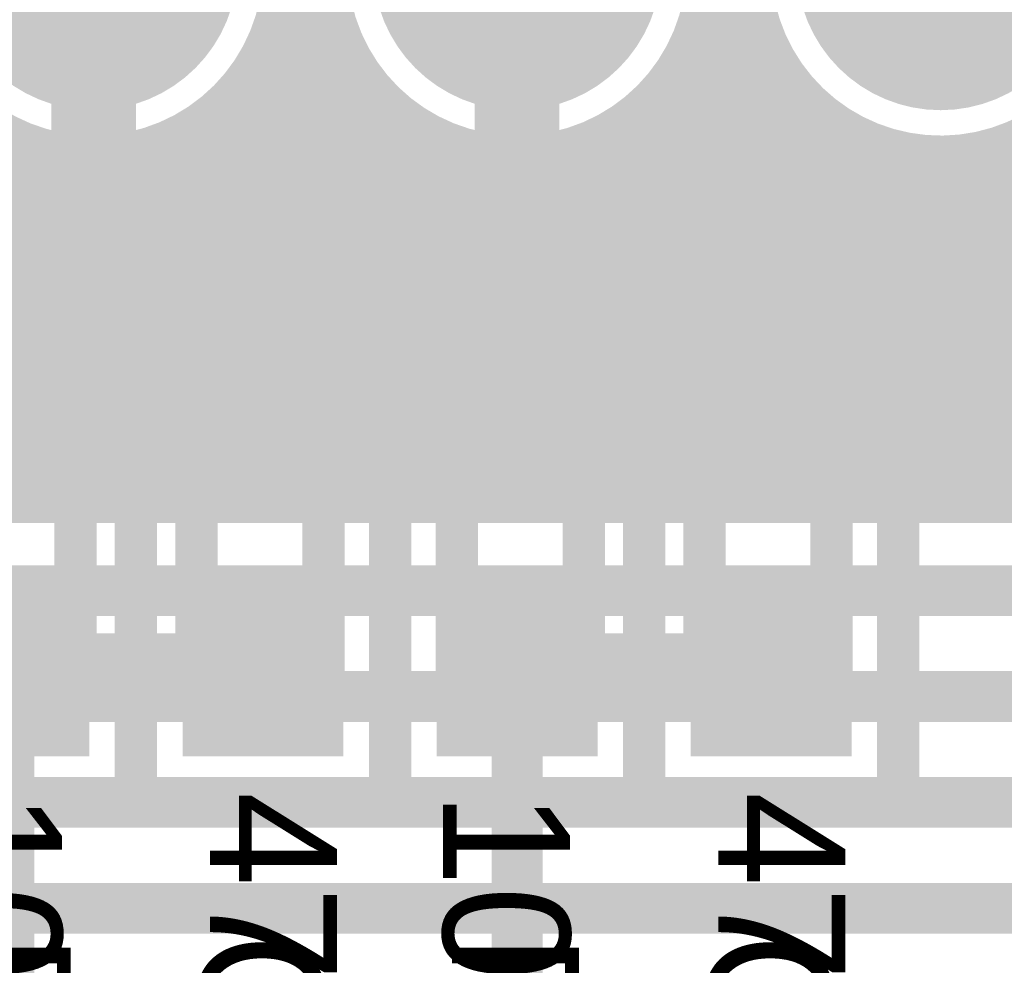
# Model space of a CAD drawing. Extents: x 7.17 to 14.1, y 4 to 11.75.
# Tile 132 of 189: x 9.62 to 9.86, y 8 to 8.22. Entities that reach past the tile are written whole.
import ezdxf

# ---------------------------------------------------------------- set-up
doc = ezdxf.new("R2010")
doc.units = 0
doc.layers.get('0').update_dxf_attribs({"linetype": 'CONTINUOUS'})
for name, color, linetype in [('BOTTOMLAYER', 5, 'CONTINUOUS'), ('BOTTOMSOLDER', 6, 'CONTINUOUS'), ('MECHANICAL1', 6, 'CONTINUOUS'), ('MECHANICAL7', 56, 'CONTINUOUS'), ('MULTILAYER', 9, 'CONTINUOUS'), ('TOPLAYER', 1, 'CONTINUOUS'), ('TOPOVERLAY', 2, 'CONTINUOUS'), ('TOPPASTE', 8, 'CONTINUOUS'), ('TOPSOLDER', 216, 'CONTINUOUS')]:
    doc.layers.add(name, color=color, linetype=linetype)

# ---------------------------------------------------------------- blocks, each defined once
blk = doc.blocks.new('0603_71')
at = {"layer": 'MECHANICAL1', "const_width": 0.01}
for points in [[(-0.000531, 0.015748), (-0.000531, -0.014252)], [(-0.000531, 0.015748), (0.059468, 0.015748)], [(0.059468, 0.015748), (0.059468, -0.014252)], [(-0.000531, -0.014252), (0.059468, -0.014252)]]:
    blk.add_lwpolyline(points, dxfattribs=at)
at = {"layer": 'MECHANICAL1', "const_width": 0.005}
for points in [[(-0.003031, 0.015748, 1), (0.001969, 0.015748, 1)], [(-0.003031, 0.015748, 1), (0.001969, 0.015748, 1)], [(0.056968, 0.015748, 1), (0.061968, 0.015748, 1)], [(0.056968, 0.015748, 1), (0.061968, 0.015748, 1)], [(-0.003031, -0.014252, 1), (0.001969, -0.014252, 1)], [(-0.003031, -0.014252, 1), (0.001969, -0.014252, 1)], [(0.056968, -0.014252, 1), (0.061968, -0.014252, 1)], [(0.056968, -0.014252, 1), (0.061968, -0.014252, 1)]]:
    blk.add_lwpolyline(points, format="xyb", close=True, dxfattribs=at)
at = {"layer": 'TOPLAYER'}
for points in [[(-0.015, -0.015), (0.015, -0.015), (-0.015, 0.015), (0.015, 0.015)], [(0.045, -0.015), (0.075, -0.015), (0.045, 0.015), (0.075, 0.015)]]:
    blk.add_solid(points, dxfattribs=at)
at = {"layer": 'TOPOVERLAY', "const_width": 0.01}
for points in [[(-0.03, 0.03), (-0.03, 0)], [(-0.03, 0.03), (0.09, 0.03)], [(0.09, 0.03), (0.09, -0.03)], [(-0.03, 0), (-0.03, -0.03)], [(-0.03, -0.03), (0.09, -0.03)]]:
    blk.add_lwpolyline(points, dxfattribs=at)
at = {"layer": 'TOPOVERLAY', "const_width": 0.005}
for points in [[(-0.0325, 0.03, 1), (-0.0275, 0.03, 1)], [(-0.0325, 0.03, 1), (-0.0275, 0.03, 1)], [(0.0875, 0.03, 1), (0.0925, 0.03, 1)], [(0.0875, 0.03, 1), (0.0925, 0.03, 1)], [(-0.0325, 0, 1), (-0.0275, 0, 1)], [(-0.0325, 0, 1), (-0.0275, 0, 1)], [(-0.0325, -0.03, 1), (-0.0275, -0.03, 1)], [(-0.0325, -0.03, 1), (-0.0275, -0.03, 1)], [(0.0875, -0.03, 1), (0.0925, -0.03, 1)], [(0.0875, -0.03, 1), (0.0925, -0.03, 1)]]:
    blk.add_lwpolyline(points, format="xyb", close=True, dxfattribs=at)
at = {"layer": 'TOPPASTE'}
for points in [[(-0.015, -0.015), (0.015, -0.015), (-0.015, 0.015), (0.015, 0.015)], [(0.045, -0.015), (0.075, -0.015), (0.045, 0.015), (0.075, 0.015)]]:
    blk.add_solid(points, dxfattribs=at)
at = {"layer": 'TOPSOLDER'}
for points in [[(-0.019, -0.019), (0.019, -0.019), (-0.019, 0.019), (0.019, 0.019)], [(0.041, -0.019), (0.079, -0.019), (0.041, 0.019), (0.079, 0.019)]]:
    blk.add_solid(points, dxfattribs=at)
blk = doc.blocks.new('0603_72')
at = {"layer": 'MECHANICAL1', "const_width": 0.01}
for points in [[(-0.000531, -0.014252), (-0.000531, 0.015748)], [(0.059468, 0.015748), (-0.000531, 0.015748)], [(0.059468, -0.014252), (0.059468, 0.015748)], [(0.059468, -0.014252), (-0.000531, -0.014252)]]:
    blk.add_lwpolyline(points, dxfattribs=at)
at = {"layer": 'MECHANICAL1', "const_width": 0.005}
for points in [[(-0.003031, 0.015748, 1), (0.001969, 0.015748, 1)], [(-0.003031, 0.015748, 1), (0.001969, 0.015748, 1)], [(0.056968, 0.015748, 1), (0.061968, 0.015748, 1)], [(0.056968, 0.015748, 1), (0.061968, 0.015748, 1)], [(-0.003031, -0.014252, 1), (0.001969, -0.014252, 1)], [(-0.003031, -0.014252, 1), (0.001969, -0.014252, 1)], [(0.056968, -0.014252, 1), (0.061968, -0.014252, 1)], [(0.056968, -0.014252, 1), (0.061968, -0.014252, 1)]]:
    blk.add_lwpolyline(points, format="xyb", close=True, dxfattribs=at)
at = {"layer": 'TOPLAYER'}
for points in [[(-0.015, -0.015), (0.015, -0.015), (-0.015, 0.015), (0.015, 0.015)], [(0.045, -0.015), (0.075, -0.015), (0.045, 0.015), (0.075, 0.015)]]:
    blk.add_solid(points, dxfattribs=at)
at = {"layer": 'TOPOVERLAY', "const_width": 0.01}
for points in [[(-0.03, 0), (-0.03, 0.03)], [(0.09, 0.03), (-0.03, 0.03)], [(0.09, -0.03), (0.09, 0.03)], [(-0.03, -0.03), (-0.03, 0)], [(0.09, -0.03), (-0.03, -0.03)]]:
    blk.add_lwpolyline(points, dxfattribs=at)
at = {"layer": 'TOPOVERLAY', "const_width": 0.005}
for points in [[(-0.0325, 0.03, 1), (-0.0275, 0.03, 1)], [(-0.0325, 0.03, 1), (-0.0275, 0.03, 1)], [(0.0875, 0.03, 1), (0.0925, 0.03, 1)], [(0.0875, 0.03, 1), (0.0925, 0.03, 1)], [(-0.0325, 0, 1), (-0.0275, 0, 1)], [(-0.0325, 0, 1), (-0.0275, 0, 1)], [(-0.0325, -0.03, 1), (-0.0275, -0.03, 1)], [(-0.0325, -0.03, 1), (-0.0275, -0.03, 1)], [(0.0875, -0.03, 1), (0.0925, -0.03, 1)], [(0.0875, -0.03, 1), (0.0925, -0.03, 1)]]:
    blk.add_lwpolyline(points, format="xyb", close=True, dxfattribs=at)
at = {"layer": 'TOPPASTE'}
for points in [[(-0.015, -0.015), (0.015, -0.015), (-0.015, 0.015), (0.015, 0.015)], [(0.045, -0.015), (0.075, -0.015), (0.045, 0.015), (0.075, 0.015)]]:
    blk.add_solid(points, dxfattribs=at)
at = {"layer": 'TOPSOLDER'}
for points in [[(-0.019, -0.019), (0.019, -0.019), (-0.019, 0.019), (0.019, 0.019)], [(0.041, -0.019), (0.079, -0.019), (0.041, 0.019), (0.079, 0.019)]]:
    blk.add_solid(points, dxfattribs=at)
blk = doc.blocks.new('0603_73')
at = {"layer": 'MECHANICAL1', "const_width": 0.01}
for points in [[(-0.000531, 0.015748), (-0.000531, -0.014252)], [(-0.000531, 0.015748), (0.059468, 0.015748)], [(0.059468, 0.015748), (0.059468, -0.014252)], [(-0.000531, -0.014252), (0.059468, -0.014252)]]:
    blk.add_lwpolyline(points, dxfattribs=at)
at = {"layer": 'MECHANICAL1', "const_width": 0.005}
for points in [[(-0.003031, 0.015748, 1), (0.001969, 0.015748, 1)], [(-0.003031, 0.015748, 1), (0.001969, 0.015748, 1)], [(0.056968, 0.015748, 1), (0.061968, 0.015748, 1)], [(0.056968, 0.015748, 1), (0.061968, 0.015748, 1)], [(-0.003031, -0.014252, 1), (0.001969, -0.014252, 1)], [(-0.003031, -0.014252, 1), (0.001969, -0.014252, 1)], [(0.056968, -0.014252, 1), (0.061968, -0.014252, 1)], [(0.056968, -0.014252, 1), (0.061968, -0.014252, 1)]]:
    blk.add_lwpolyline(points, format="xyb", close=True, dxfattribs=at)
at = {"layer": 'TOPLAYER'}
for points in [[(-0.015, -0.015), (0.015, -0.015), (-0.015, 0.015), (0.015, 0.015)], [(0.045, -0.015), (0.075, -0.015), (0.045, 0.015), (0.075, 0.015)]]:
    blk.add_solid(points, dxfattribs=at)
at = {"layer": 'TOPOVERLAY', "const_width": 0.01}
for points in [[(-0.03, 0.03), (-0.03, 0)], [(-0.03, 0.03), (0.09, 0.03)], [(0.09, 0.03), (0.09, -0.03)], [(-0.03, 0), (-0.03, -0.03)], [(-0.03, -0.03), (0.09, -0.03)]]:
    blk.add_lwpolyline(points, dxfattribs=at)
at = {"layer": 'TOPOVERLAY', "const_width": 0.005}
for points in [[(-0.0325, 0.03, 1), (-0.0275, 0.03, 1)], [(-0.0325, 0.03, 1), (-0.0275, 0.03, 1)], [(0.0875, 0.03, 1), (0.0925, 0.03, 1)], [(0.0875, 0.03, 1), (0.0925, 0.03, 1)], [(-0.0325, 0, 1), (-0.0275, 0, 1)], [(-0.0325, 0, 1), (-0.0275, 0, 1)], [(-0.0325, -0.03, 1), (-0.0275, -0.03, 1)], [(-0.0325, -0.03, 1), (-0.0275, -0.03, 1)], [(0.0875, -0.03, 1), (0.0925, -0.03, 1)], [(0.0875, -0.03, 1), (0.0925, -0.03, 1)]]:
    blk.add_lwpolyline(points, format="xyb", close=True, dxfattribs=at)
at = {"layer": 'TOPPASTE'}
for points in [[(-0.015, -0.015), (0.015, -0.015), (-0.015, 0.015), (0.015, 0.015)], [(0.045, -0.015), (0.075, -0.015), (0.045, 0.015), (0.075, 0.015)]]:
    blk.add_solid(points, dxfattribs=at)
at = {"layer": 'TOPSOLDER'}
for points in [[(-0.019, -0.019), (0.019, -0.019), (-0.019, 0.019), (0.019, 0.019)], [(0.041, -0.019), (0.079, -0.019), (0.041, 0.019), (0.079, 0.019)]]:
    blk.add_solid(points, dxfattribs=at)
blk = doc.blocks.new('0603_74')
at = {"layer": 'MECHANICAL1', "const_width": 0.01}
for points in [[(-0.000531, -0.014252), (-0.000531, 0.015748)], [(0.059468, 0.015748), (-0.000531, 0.015748)], [(0.059468, -0.014252), (0.059468, 0.015748)], [(0.059468, -0.014252), (-0.000531, -0.014252)]]:
    blk.add_lwpolyline(points, dxfattribs=at)
at = {"layer": 'MECHANICAL1', "const_width": 0.005}
for points in [[(-0.003031, 0.015748, 1), (0.001969, 0.015748, 1)], [(-0.003031, 0.015748, 1), (0.001969, 0.015748, 1)], [(0.056968, 0.015748, 1), (0.061968, 0.015748, 1)], [(0.056968, 0.015748, 1), (0.061968, 0.015748, 1)], [(-0.003031, -0.014252, 1), (0.001969, -0.014252, 1)], [(-0.003031, -0.014252, 1), (0.001969, -0.014252, 1)], [(0.056968, -0.014252, 1), (0.061968, -0.014252, 1)], [(0.056968, -0.014252, 1), (0.061968, -0.014252, 1)]]:
    blk.add_lwpolyline(points, format="xyb", close=True, dxfattribs=at)
at = {"layer": 'TOPLAYER'}
for points in [[(-0.015, -0.015), (0.015, -0.015), (-0.015, 0.015), (0.015, 0.015)], [(0.045, -0.015), (0.075, -0.015), (0.045, 0.015), (0.075, 0.015)]]:
    blk.add_solid(points, dxfattribs=at)
at = {"layer": 'TOPOVERLAY', "const_width": 0.01}
for points in [[(-0.03, 0), (-0.03, 0.03)], [(0.09, 0.03), (-0.03, 0.03)], [(0.09, -0.03), (0.09, 0.03)], [(-0.03, -0.03), (-0.03, 0)], [(0.09, -0.03), (-0.03, -0.03)]]:
    blk.add_lwpolyline(points, dxfattribs=at)
at = {"layer": 'TOPOVERLAY', "const_width": 0.005}
for points in [[(-0.0325, 0.03, 1), (-0.0275, 0.03, 1)], [(-0.0325, 0.03, 1), (-0.0275, 0.03, 1)], [(0.0875, 0.03, 1), (0.0925, 0.03, 1)], [(0.0875, 0.03, 1), (0.0925, 0.03, 1)], [(-0.0325, 0, 1), (-0.0275, 0, 1)], [(-0.0325, 0, 1), (-0.0275, 0, 1)], [(-0.0325, -0.03, 1), (-0.0275, -0.03, 1)], [(-0.0325, -0.03, 1), (-0.0275, -0.03, 1)], [(0.0875, -0.03, 1), (0.0925, -0.03, 1)], [(0.0875, -0.03, 1), (0.0925, -0.03, 1)]]:
    blk.add_lwpolyline(points, format="xyb", close=True, dxfattribs=at)
at = {"layer": 'TOPPASTE'}
for points in [[(-0.015, -0.015), (0.015, -0.015), (-0.015, 0.015), (0.015, 0.015)], [(0.045, -0.015), (0.075, -0.015), (0.045, 0.015), (0.075, 0.015)]]:
    blk.add_solid(points, dxfattribs=at)
at = {"layer": 'TOPSOLDER'}
for points in [[(-0.019, -0.019), (0.019, -0.019), (-0.019, 0.019), (0.019, 0.019)], [(0.041, -0.019), (0.079, -0.019), (0.041, 0.019), (0.079, 0.019)]]:
    blk.add_solid(points, dxfattribs=at)
blk = doc.blocks.new('HDR_10_91')
at = {"layer": 'BOTTOMSOLDER', "const_width": 0.034}
for points in [[(-0.017, -0.7, 1), (0.017, -0.7, 1)], [(-0.017, -0.8, 1), (0.017, -0.8, 1)], [(-0.017, -0.9, 1), (0.017, -0.9, 1)]]:
    blk.add_lwpolyline(points, format="xyb", close=True, dxfattribs=at)
at = {"layer": 'MULTILAYER', "const_width": 0.03}
for points in [[(-0.015, -0.7, 1), (0.015, -0.7, 1)], [(-0.015, -0.8, 1), (0.015, -0.8, 1)], [(-0.015, -0.9, 1), (0.015, -0.9, 1)]]:
    blk.add_lwpolyline(points, format="xyb", close=True, dxfattribs=at)
at = {"layer": 'TOPOVERLAY', "const_width": 0.01}
blk.add_lwpolyline([(0.05, -0.95), (0.05, 0.05)], dxfattribs=at)
at = {"layer": 'TOPSOLDER', "const_width": 0.034}
for points in [[(-0.017, -0.7, 1), (0.017, -0.7, 1)], [(-0.017, -0.8, 1), (0.017, -0.8, 1)], [(-0.017, -0.9, 1), (0.017, -0.9, 1)]]:
    blk.add_lwpolyline(points, format="xyb", close=True, dxfattribs=at)

msp = doc.modelspace()

# ---------------------------------------------------------------- linework, layer by layer
at = {"layer": 'BOTTOMLAYER'}
for points, const_width in [([(9.842404, 8.2375), (9.842404, 8.3475)], 0.03), ([(9.459261, 8.275), (9.624261, 8.11)], 0.008), ([(9.466332, 8.275), (9.631332, 8.11)], 0.008), ([(9.473403, 8.275), (9.638403, 8.11)], 0.008), ([(9.480474, 8.275), (9.645474, 8.11)], 0.008), ([(9.487545, 8.275), (9.652545, 8.11)], 0.008), ([(9.494616, 8.275), (9.659616, 8.11)], 0.008), ([(9.501687, 8.275), (9.666687, 8.11)], 0.008), ([(9.508758, 8.275), (9.673758, 8.11)], 0.008), ([(9.515829, 8.275), (9.680829, 8.11)], 0.008), ([(9.522901, 8.275), (9.6879, 8.11)], 0.008), ([(9.529972, 8.275), (9.694972, 8.11)], 0.008), ([(9.537043, 8.275), (9.702043, 8.11)], 0.008), ([(9.686385, 8.238795), (9.700232, 8.224948)], 0.008), ([(9.782825, 8.220118), (9.79844, 8.235732)], 0.008), ([(9.786403, 8.237773), (9.800698, 8.223477)], 0.008), ([(9.681977, 8.218265), (9.698488, 8.234777)], 0.008), ([(9.686065, 8.232045), (9.707853, 8.210256)], 0.008), ([(9.785945, 8.23116), (9.907105, 8.11)], 0.008), ([(9.679778, 8.11), (9.79916, 8.229381)], 0.008), ([(9.778774, 8.11), (9.899008, 8.230234)], 0.008), ([(9.580783, 8.11), (9.699325, 8.228543)], 0.008), ([(9.684909, 8.226129), (9.801038, 8.11)], 0.008), ([(9.784691, 8.225343), (9.900033, 8.11)], 0.008), ([(9.785845, 8.11), (9.900363, 8.224518)], 0.008), ([(9.587854, 8.11), (9.70086, 8.223006)], 0.008), ([(9.686849, 8.11), (9.800606, 8.223756)], 0.008), ([(9.683128, 8.220839), (9.793967, 8.11)], 0.008), ([(9.782831, 8.220132), (9.892962, 8.11)], 0.008), ([(9.594925, 8.11), (9.702949, 8.218024)], 0.008), ([(9.69392, 8.11), (9.802622, 8.218701)], 0.008), ([(9.792916, 8.11), (9.902304, 8.219389)], 0.008), ([(9.68083, 8.216066), (9.786896, 8.11)], 0.008), ([(9.780466, 8.215425), (9.885891, 8.11)], 0.008), ([(9.601996, 8.11), (9.705514, 8.213518)], 0.008), ([(9.700992, 8.11), (9.805123, 8.214131)], 0.008), ([(9.799987, 8.11), (9.90474, 8.214753)], 0.008), ([(9.678079, 8.211746), (9.779825, 8.11)], 0.008), ([(9.777654, 8.211166), (9.87882, 8.11)], 0.008), ([(9.807058, 8.11), (9.907617, 8.210559)], 0.008), ([(9.609067, 8.11), (9.70851, 8.209443)], 0.008), ([(9.674909, 8.207845), (9.772754, 8.11)], 0.008), ([(9.708063, 8.11), (9.808059, 8.209997)], 0.008), ([(9.616138, 8.11), (9.711915, 8.205776)], 0.008), ([(9.715134, 8.11), (9.811406, 8.206273)], 0.008), ([(9.774426, 8.207323), (9.871749, 8.11)], 0.008), ([(9.814129, 8.11), (9.910906, 8.206777)], 0.008), ([(9.671334, 8.204348), (9.765683, 8.11)], 0.008), ([(9.770794, 8.203884), (9.864678, 8.11)], 0.008), ([(9.8212, 8.11), (9.914599, 8.203399)], 0.008), ([(9.623209, 8.11), (9.715722, 8.202513)], 0.008), ([(9.667354, 8.201258), (9.758612, 8.11)], 0.008), ([(9.71516, 8.202949), (9.808109, 8.11)], 0.008), ([(9.722205, 8.11), (9.815157, 8.202952)], 0.008), ([(9.766755, 8.200852), (9.857607, 8.11)], 0.008), ([(9.618652, 8.200461), (9.709114, 8.11)], 0.008), ([(9.63028, 8.11), (9.719944, 8.199664)], 0.008), ([(9.662949, 8.198591), (9.75154, 8.11)], 0.008), ([(9.729276, 8.11), (9.819318, 8.200043)], 0.008), ([(9.828271, 8.11), (9.918701, 8.20043)], 0.008), ([(9.538356, 8.11), (9.625312, 8.196955)], 0.008), ([(9.573712, 8.11), (9.661639, 8.197927)], 0.008), ([(9.637352, 8.11), (9.72461, 8.197259)], 0.008), ([(9.658081, 8.196388), (9.744469, 8.11)], 0.008), ([(9.672707, 8.11), (9.759786, 8.197079)], 0.008), ([(9.736347, 8.11), (9.823918, 8.197572)], 0.008), ([(9.762287, 8.198249), (9.850536, 8.11)], 0.008), ([(9.771702, 8.11), (9.858096, 8.196393)], 0.008), ([(9.835342, 8.11), (9.923237, 8.197894)], 0.008), ([(9.545427, 8.11), (9.630553, 8.195126)], 0.008), ([(9.552498, 8.11), (9.636409, 8.19391)], 0.008), ([(9.566641, 8.11), (9.650986, 8.194345)], 0.008), ([(9.631247, 8.194938), (9.716185, 8.11)], 0.008), ([(9.644423, 8.11), (9.729774, 8.195352)], 0.008), ([(9.651494, 8.11), (9.735534, 8.19404)], 0.008), ([(9.652681, 8.194717), (9.737398, 8.11)], 0.008), ([(9.665636, 8.11), (9.749754, 8.194118)], 0.008), ([(9.729852, 8.195328), (9.81518, 8.11)], 0.008), ([(9.743418, 8.11), (9.829007, 8.195589)], 0.008), ([(9.750489, 8.11), (9.834674, 8.194184)], 0.008), ([(9.751864, 8.194529), (9.836394, 8.11)], 0.008), ([(9.757349, 8.196116), (9.843465, 8.11)], 0.008), ([(9.764631, 8.11), (9.848565, 8.193933)], 0.008), ([(9.828381, 8.195794), (9.914176, 8.11)], 0.008), ([(9.842413, 8.11), (9.928252, 8.195838)], 0.008), ([(9.849485, 8.11), (9.933828, 8.194344)], 0.008), ([(9.851034, 8.194355), (9.935389, 8.11)], 0.008), ([(9.856605, 8.195855), (9.94246, 8.11)], 0.008), ([(9.55957, 8.11), (9.643075, 8.193505)], 0.008), ([(9.639671, 8.193585), (9.723256, 8.11)], 0.008), ([(9.646624, 8.193703), (9.730327, 8.11)], 0.008), ([(9.658565, 8.11), (9.742066, 8.193501)], 0.008), ([(9.738585, 8.193666), (9.822251, 8.11)], 0.008), ([(9.745699, 8.193623), (9.829322, 8.11)], 0.008), ([(9.75756, 8.11), (9.84108, 8.19352)], 0.008), ([(9.837469, 8.193778), (9.921247, 8.11)], 0.008), ([(9.844755, 8.193563), (9.928318, 8.11)], 0.008), ([(9.856556, 8.11), (9.940115, 8.19356)], 0.008), ([(9.534624, 8.11), (10.73634, 8.11)], 0.008), ([(9.239904, 8.09), (10.744624, 8.09)], 0.012), ([(9.224904, 8.065), (10.764624, 8.065)], 0.012), ([(9.209904, 8.04), (10.779624, 8.04)], 0.012), ([(9.194904, 8.015), (10.792404, 8.015)], 0.012)]:
    msp.add_lwpolyline(points, dxfattribs=dict(at, const_width=const_width))
at = {"layer": 'BOTTOMLAYER', "const_width": 0.008}
for points in [[(9.786404, 8.2375, -1.745198), (9.720904, 8.275889)], [(9.886404, 8.2375, -1.551242), (9.813404, 8.270591)], [(9.686404, 8.2375, -1.481588), (9.610716, 8.268026)]]:
    msp.add_lwpolyline(points, format="xyb", dxfattribs=at)
at = {"layer": 'BOTTOMLAYER'}
for points, const_width in [([(9.834904, 8.2375, 1), (9.849904, 8.2375, 1)], 0.015), ([(9.697325, 8.228543, 1), (9.701325, 8.228543, 1)], 0.004), ([(9.682909, 8.226129, 1), (9.686909, 8.226129, 1)], 0.004), ([(9.698232, 8.224948, 1), (9.702232, 8.224948, 1)], 0.004), ([(9.782691, 8.225343, 1), (9.786691, 8.225343, 1)], 0.004), ([(9.69886, 8.223006, 1), (9.70286, 8.223006, 1)], 0.004), ([(9.798606, 8.223756, 1), (9.802606, 8.223756, 1)], 0.004), ([(9.798698, 8.223477, 1), (9.802698, 8.223477, 1)], 0.004), ([(9.681128, 8.220839, 1), (9.685128, 8.220839, 1)], 0.004), ([(9.780825, 8.220118, 1), (9.784825, 8.220118, 1)], 0.004), ([(9.780831, 8.220132, 1), (9.784831, 8.220132, 1)], 0.004), ([(9.679977, 8.218265, 1), (9.683977, 8.218265, 1)], 0.004), ([(9.700949, 8.218024, 1), (9.704949, 8.218024, 1)], 0.004), ([(9.800622, 8.218701, 1), (9.804622, 8.218701, 1)], 0.004), ([(9.67883, 8.216066, 1), (9.68283, 8.216066, 1)], 0.004), ([(9.778466, 8.215425, 1), (9.782466, 8.215425, 1)], 0.004), ([(9.703514, 8.213518, 1), (9.707514, 8.213518, 1)], 0.004), ([(9.803123, 8.214131, 1), (9.807123, 8.214131, 1)], 0.004), ([(9.676079, 8.211746, 1), (9.680079, 8.211746, 1)], 0.004), ([(9.705853, 8.210256, 1), (9.709853, 8.210256, 1)], 0.004), ([(9.775654, 8.211166, 1), (9.779654, 8.211166, 1)], 0.004), ([(9.672909, 8.207845, 1), (9.676909, 8.207845, 1)], 0.004), ([(9.70651, 8.209443, 1), (9.71051, 8.209443, 1)], 0.004), ([(9.806059, 8.209997, 1), (9.810059, 8.209997, 1)], 0.004), ([(9.709915, 8.205776, 1), (9.713915, 8.205776, 1)], 0.004), ([(9.772426, 8.207323, 1), (9.776426, 8.207323, 1)], 0.004), ([(9.809406, 8.206273, 1), (9.813406, 8.206273, 1)], 0.004), ([(9.669334, 8.204348, 1), (9.673334, 8.204348, 1)], 0.004), ([(9.768794, 8.203884, 1), (9.772794, 8.203884, 1)], 0.004), ([(9.665354, 8.201258, 1), (9.669354, 8.201258, 1)], 0.004), ([(9.713161, 8.202949, 1), (9.717161, 8.202949, 1)], 0.004), ([(9.713722, 8.202513, 1), (9.717722, 8.202513, 1)], 0.004), ([(9.764755, 8.200852, 1), (9.768755, 8.200852, 1)], 0.004), ([(9.813157, 8.202952, 1), (9.817157, 8.202952, 1)], 0.004), ([(9.660949, 8.198591, 1), (9.664949, 8.198591, 1)], 0.004), ([(9.717944, 8.199664, 1), (9.721944, 8.199664, 1)], 0.004), ([(9.817319, 8.200043, 1), (9.821319, 8.200043, 1)], 0.004), ([(9.623312, 8.196955, 1), (9.627312, 8.196955, 1)], 0.004), ([(9.656082, 8.196388, 1), (9.660082, 8.196388, 1)], 0.004), ([(9.659639, 8.197927, 1), (9.663639, 8.197927, 1)], 0.004), ([(9.72261, 8.197259, 1), (9.72661, 8.197259, 1)], 0.004), ([(9.757786, 8.197079, 1), (9.761786, 8.197079, 1)], 0.004), ([(9.760287, 8.198249, 1), (9.764287, 8.198249, 1)], 0.004), ([(9.821919, 8.197572, 1), (9.825919, 8.197572, 1)], 0.004), ([(9.856096, 8.196393, 1), (9.860096, 8.196393, 1)], 0.004), ([(9.628553, 8.195126, 1), (9.632553, 8.195126, 1)], 0.004), ([(9.629247, 8.194938, 1), (9.633247, 8.194938, 1)], 0.004), ([(9.634409, 8.19391, 1), (9.638409, 8.19391, 1)], 0.004), ([(9.648986, 8.194345, 1), (9.652986, 8.194345, 1)], 0.004), ([(9.650681, 8.194717, 1), (9.654681, 8.194717, 1)], 0.004), ([(9.727774, 8.195352, 1), (9.731774, 8.195352, 1)], 0.004), ([(9.727852, 8.195328, 1), (9.731852, 8.195328, 1)], 0.004), ([(9.733534, 8.19404, 1), (9.737533, 8.19404, 1)], 0.004), ([(9.747754, 8.194118, 1), (9.751754, 8.194118, 1)], 0.004), ([(9.749864, 8.194529, 1), (9.753865, 8.194529, 1)], 0.004), ([(9.755349, 8.196116, 1), (9.759349, 8.196116, 1)], 0.004), ([(9.826381, 8.195794, 1), (9.830381, 8.195794, 1)], 0.004), ([(9.827007, 8.195589, 1), (9.831007, 8.195589, 1)], 0.004), ([(9.832674, 8.194184, 1), (9.836674, 8.194184, 1)], 0.004), ([(9.846565, 8.193933, 1), (9.850565, 8.193933, 1)], 0.004), ([(9.849034, 8.194355, 1), (9.853034, 8.194355, 1)], 0.004), ([(9.854605, 8.195855, 1), (9.858605, 8.195855, 1)], 0.004), ([(9.637671, 8.193585, 1), (9.641671, 8.193585, 1)], 0.004), ([(9.641075, 8.193505, 1), (9.645075, 8.193505, 1)], 0.004), ([(9.644624, 8.193703, 1), (9.648624, 8.193703, 1)], 0.004), ([(9.736585, 8.193666, 1), (9.740585, 8.193666, 1)], 0.004), ([(9.740066, 8.193501, 1), (9.744066, 8.193501, 1)], 0.004), ([(9.743699, 8.193623, 1), (9.747699, 8.193623, 1)], 0.004), ([(9.835469, 8.193778, 1), (9.839469, 8.193778, 1)], 0.004), ([(9.83908, 8.19352, 1), (9.84308, 8.19352, 1)], 0.004), ([(9.842755, 8.193563, 1), (9.846755, 8.193563, 1)], 0.004), ([(9.621209, 8.11, 1), (9.625209, 8.11, 1)], 0.004), ([(9.622261, 8.11, 1), (9.626261, 8.11, 1)], 0.004), ([(9.628281, 8.11, 1), (9.632281, 8.11, 1)], 0.004), ([(9.629332, 8.11, 1), (9.633332, 8.11, 1)], 0.004), ([(9.635352, 8.11, 1), (9.639352, 8.11, 1)], 0.004), ([(9.636403, 8.11, 1), (9.640403, 8.11, 1)], 0.004), ([(9.642423, 8.11, 1), (9.646423, 8.11, 1)], 0.004), ([(9.643474, 8.11, 1), (9.647474, 8.11, 1)], 0.004), ([(9.649494, 8.11, 1), (9.653494, 8.11, 1)], 0.004), ([(9.650545, 8.11, 1), (9.654545, 8.11, 1)], 0.004), ([(9.656565, 8.11, 1), (9.660565, 8.11, 1)], 0.004), ([(9.657616, 8.11, 1), (9.661616, 8.11, 1)], 0.004), ([(9.663636, 8.11, 1), (9.667636, 8.11, 1)], 0.004), ([(9.664687, 8.11, 1), (9.668687, 8.11, 1)], 0.004), ([(9.670707, 8.11, 1), (9.674707, 8.11, 1)], 0.004), ([(9.671758, 8.11, 1), (9.675758, 8.11, 1)], 0.004), ([(9.677778, 8.11, 1), (9.681778, 8.11, 1)], 0.004), ([(9.678829, 8.11, 1), (9.682829, 8.11, 1)], 0.004), ([(9.684849, 8.11, 1), (9.688849, 8.11, 1)], 0.004), ([(9.685901, 8.11, 1), (9.689901, 8.11, 1)], 0.004), ([(9.69192, 8.11, 1), (9.69592, 8.11, 1)], 0.004), ([(9.692972, 8.11, 1), (9.696972, 8.11, 1)], 0.004), ([(9.698991, 8.11, 1), (9.702991, 8.11, 1)], 0.004), ([(9.700043, 8.11, 1), (9.704043, 8.11, 1)], 0.004), ([(9.706063, 8.11, 1), (9.710063, 8.11, 1)], 0.004), ([(9.707114, 8.11, 1), (9.711114, 8.11, 1)], 0.004), ([(9.713134, 8.11, 1), (9.717134, 8.11, 1)], 0.004), ([(9.714185, 8.11, 1), (9.718185, 8.11, 1)], 0.004), ([(9.720205, 8.11, 1), (9.724205, 8.11, 1)], 0.004), ([(9.721256, 8.11, 1), (9.725256, 8.11, 1)], 0.004), ([(9.727276, 8.11, 1), (9.731276, 8.11, 1)], 0.004), ([(9.728327, 8.11, 1), (9.732327, 8.11, 1)], 0.004), ([(9.734347, 8.11, 1), (9.738347, 8.11, 1)], 0.004), ([(9.735398, 8.11, 1), (9.739398, 8.11, 1)], 0.004), ([(9.741418, 8.11, 1), (9.745418, 8.11, 1)], 0.004), ([(9.742469, 8.11, 1), (9.746469, 8.11, 1)], 0.004), ([(9.748489, 8.11, 1), (9.752489, 8.11, 1)], 0.004), ([(9.74954, 8.11, 1), (9.75354, 8.11, 1)], 0.004), ([(9.75556, 8.11, 1), (9.75956, 8.11, 1)], 0.004), ([(9.756611, 8.11, 1), (9.760611, 8.11, 1)], 0.004), ([(9.762631, 8.11, 1), (9.766631, 8.11, 1)], 0.004), ([(9.763683, 8.11, 1), (9.767683, 8.11, 1)], 0.004), ([(9.769702, 8.11, 1), (9.773703, 8.11, 1)], 0.004), ([(9.770754, 8.11, 1), (9.774754, 8.11, 1)], 0.004), ([(9.776774, 8.11, 1), (9.780774, 8.11, 1)], 0.004), ([(9.777825, 8.11, 1), (9.781825, 8.11, 1)], 0.004), ([(9.783845, 8.11, 1), (9.787845, 8.11, 1)], 0.004), ([(9.784896, 8.11, 1), (9.788896, 8.11, 1)], 0.004), ([(9.790916, 8.11, 1), (9.794916, 8.11, 1)], 0.004), ([(9.791967, 8.11, 1), (9.795967, 8.11, 1)], 0.004), ([(9.797987, 8.11, 1), (9.801987, 8.11, 1)], 0.004), ([(9.799038, 8.11, 1), (9.803038, 8.11, 1)], 0.004), ([(9.805058, 8.11, 1), (9.809058, 8.11, 1)], 0.004), ([(9.806109, 8.11, 1), (9.810109, 8.11, 1)], 0.004), ([(9.812129, 8.11, 1), (9.816129, 8.11, 1)], 0.004), ([(9.81318, 8.11, 1), (9.81718, 8.11, 1)], 0.004), ([(9.8192, 8.11, 1), (9.8232, 8.11, 1)], 0.004), ([(9.820251, 8.11, 1), (9.824251, 8.11, 1)], 0.004), ([(9.826271, 8.11, 1), (9.830271, 8.11, 1)], 0.004), ([(9.827322, 8.11, 1), (9.831323, 8.11, 1)], 0.004), ([(9.833342, 8.11, 1), (9.837342, 8.11, 1)], 0.004), ([(9.834394, 8.11, 1), (9.838394, 8.11, 1)], 0.004), ([(9.840414, 8.11, 1), (9.844413, 8.11, 1)], 0.004), ([(9.841465, 8.11, 1), (9.845465, 8.11, 1)], 0.004), ([(9.847485, 8.11, 1), (9.851485, 8.11, 1)], 0.004), ([(9.848536, 8.11, 1), (9.852536, 8.11, 1)], 0.004), ([(9.854556, 8.11, 1), (9.858556, 8.11, 1)], 0.004), ([(9.855607, 8.11, 1), (9.859607, 8.11, 1)], 0.004)]:
    msp.add_lwpolyline(points, format="xyb", close=True, dxfattribs=dict(at, const_width=const_width))
at = {"layer": 'BOTTOMSOLDER', "const_width": 0.0215}
for points in [[(9.671655, 8.172501, 1), (9.693155, 8.172501, 1)], [(9.791655, 8.172499, 1), (9.813155, 8.172499, 1)]]:
    msp.add_lwpolyline(points, format="xyb", close=True, dxfattribs=at)
at = {"layer": 'MECHANICAL1', "const_width": 0.01}
msp.add_lwpolyline([(9.599904, 8.1925), (10.584904, 8.1925)], dxfattribs=at)
at = {"layer": 'MECHANICAL7', "const_width": 0.01}
msp.add_lwpolyline([(9.592404, 8.1875), (10.592404, 8.1875)], dxfattribs=at)
at = {"layer": 'TOPLAYER'}
for points, const_width in [([(9.842404, 8.2375), (9.924904, 8.32)], 0.03), ([(9.642404, 8.1875), (9.642404, 8.2375)], 0.02), ([(9.742405, 8.129904), (9.742405, 8.237499)], 0.02), ([(9.622405, 8.167501), (9.642404, 8.1875)], 0.02), ([(9.682405, 8.129904), (9.682405, 8.172501)], 0.02), ([(9.802405, 8.129904), (9.802405, 8.172499)], 0.02), ([(9.622405, 8.129904), (9.622405, 8.167501)], 0.02), ([(9.622405, 8.069904), (9.682405, 8.069904)], 0.02), ([(9.742405, 8.069904), (9.802405, 8.069904)], 0.02), ([(9.622405, 7.979904), (9.622405, 8.069904)], 0.012), ([(9.742405, 7.979904), (9.742405, 8.069904)], 0.012)]:
    msp.add_lwpolyline(points, dxfattribs=dict(at, const_width=const_width))
for points, const_width in [([(9.834904, 8.2375, 1), (9.849904, 8.2375, 1)], 0.015), ([(9.637404, 8.1875, 1), (9.647404, 8.1875, 1)], 0.01), ([(9.637404, 8.1875, 1), (9.647404, 8.1875, 1)], 0.01), ([(9.677405, 8.172501, 1), (9.687405, 8.172501, 1)], 0.01), ([(9.797405, 8.172499, 1), (9.807405, 8.172499, 1)], 0.01), ([(9.617405, 8.167501, 1), (9.627405, 8.167501, 1)], 0.01), ([(9.617405, 8.167501, 1), (9.627405, 8.167501, 1)], 0.01), ([(9.617405, 8.129904, 1), (9.627405, 8.129904, 1)], 0.01), ([(9.677405, 8.129904, 1), (9.687405, 8.129904, 1)], 0.01), ([(9.737405, 8.129904, 1), (9.747405, 8.129904, 1)], 0.01), ([(9.797405, 8.129904, 1), (9.807405, 8.129904, 1)], 0.01), ([(9.617405, 8.069904, 1), (9.627405, 8.069904, 1)], 0.01), ([(9.677405, 8.069904, 1), (9.687405, 8.069904, 1)], 0.01), ([(9.737405, 8.069904, 1), (9.747405, 8.069904, 1)], 0.01), ([(9.797405, 8.069904, 1), (9.807405, 8.069904, 1)], 0.01), ([(9.619405, 8.069904, 1), (9.625405, 8.069904, 1)], 0.006), ([(9.739405, 8.069904, 1), (9.745405, 8.069904, 1)], 0.006)]:
    msp.add_lwpolyline(points, format="xyb", close=True, dxfattribs=dict(at, const_width=const_width))
at = {"layer": 'TOPSOLDER', "const_width": 0.0215}
for points in [[(9.671655, 8.172501, 1), (9.693155, 8.172501, 1)], [(9.791655, 8.172499, 1), (9.813155, 8.172499, 1)]]:
    msp.add_lwpolyline(points, format="xyb", close=True, dxfattribs=at)

# ---------------------------------------------------------------- block references
for name, p, rotation in [('HDR_10_91', (10.542404, 8.2375), 270), ('0603_74', (9.622405, 8.129904), 270), ('0603_73', (9.682405, 8.069904), 90), ('0603_72', (9.742405, 8.129904), 270), ('0603_71', (9.802405, 8.069904), 90)]:
    msp.add_blockref(name, p, dxfattribs=dict(rotation=rotation))

# ---------------------------------------------------------------- texts
at = {"layer": 'MECHANICAL1'}
for s, p in [('47pF', (9.669904, 8.0425)), ('47pF', (9.789904, 8.0425)), ('100', (9.604904, 8.0425)), ('100', (9.724904, 8.0425))]:
    msp.add_text(s, height=0.03, rotation=270, dxfattribs=at).set_placement(p)
at = {"layer": 'TOPOVERLAY'}
for s, p in [('C51', (9.667, 8.009)), ('C50', (9.787, 8.009)), ('R25', (9.607, 8.009)), ('R24', (9.727, 8.009))]:
    msp.add_text(s, height=0.03, rotation=270, dxfattribs=at).set_placement(p)

doc.saveas('drawing.dxf')
